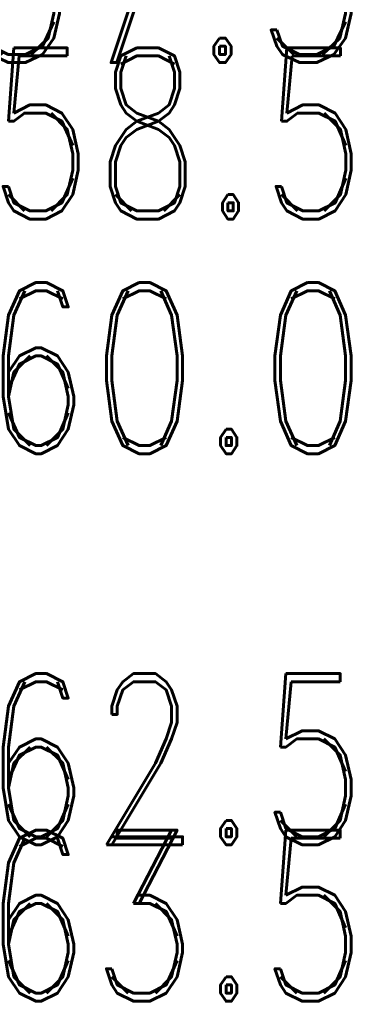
# Model space of a CAD drawing. Extents: x -2 to 113, y -136 to 16.
# Tile 86 of 256: x 56.82 to 58.99, y -89.01 to -82.72. Entities that reach past the tile are written whole.
import ezdxf
from ezdxf.enums import TextEntityAlignment as Align

# ---------------------------------------------------------------- set-up
doc = ezdxf.new("R2010")
doc.units = 0
doc.header["$MEASUREMENT"] = 0
doc.linetypes.add('SOLID', pattern=[0])
for name, color, linetype in [('10', 7, 'SOLID'), ('12', 7, 'SOLID'), ('14', 7, 'SOLID'), ('16', 7, 'SOLID'), ('18', 7, 'SOLID'), ('2', 7, 'SOLID'), ('20', 7, 'SOLID'), ('22', 7, 'SOLID'), ('24', 7, 'SOLID'), ('26', 7, 'SOLID'), ('27', 7, 'SOLID'), ('29', 7, 'SOLID'), ('30', 7, 'SOLID'), ('39', 7, 'SOLID'), ('4', 7, 'SOLID'), ('41', 7, 'SOLID'), ('43', 7, 'SOLID'), ('50', 7, 'SOLID'), ('52', 7, 'SOLID'), ('54', 7, 'SOLID'), ('57', 7, 'SOLID'), ('59', 7, 'SOLID'), ('6', 7, 'SOLID'), ('61', 7, 'SOLID'), ('63', 7, 'SOLID'), ('65', 7, 'SOLID'), ('67', 7, 'SOLID'), ('8', 7, 'SOLID')]:
    doc.layers.add(name, color=color, linetype=linetype)
doc.styles.add('ROMAND', font='romand', dxfattribs={"height": 1})

msp = doc.modelspace()

# ---------------------------------------------------------------- texts
at = {"layer": '10', "color": 7, "style": 'ROMAND', "width": 0.78}
msp.add_text('60.0', height=1.09412, dxfattribs=at).set_placement((59.0472, -85.4915), align=Align.RIGHT)
at = {"layer": '12', "color": 7, "style": 'ROMAND', "width": 0.78}
for s, p in [('58.5', (59.0472, -83.9915)), ('63.5', (59.0472, -88.9915))]:
    msp.add_text(s, height=1.09412, dxfattribs=at).set_placement(p, align=Align.RIGHT)
at = {"layer": '14', "color": 7, "style": 'ROMAND', "width": 0.78}
for s, p in [('58.5', (59.0472, -83.9915)), ('63.5', (59.0472, -88.9915))]:
    msp.add_text(s, height=1.09412, dxfattribs=at).set_placement(p, align=Align.RIGHT)
at = {"layer": '16', "color": 7, "style": 'ROMAND', "width": 0.78}
for s, p in [('57.5', (59.0472, -82.9915)), ('63.5', (59.0472, -88.9915))]:
    msp.add_text(s, height=1.09412, dxfattribs=at).set_placement(p, align=Align.RIGHT)
at = {"layer": '18', "color": 7, "style": 'ROMAND', "width": 0.78}
msp.add_text('60.0', height=1.09412, dxfattribs=at).set_placement((59.0472, -85.4915), align=Align.RIGHT)
at = {"layer": '2', "color": 7, "style": 'ROMAND', "width": 0.78}
for s, p in [('58.5', (59.0472, -83.9915)), ('63.5', (59.0472, -88.9915))]:
    msp.add_text(s, height=1.09412, dxfattribs=at).set_placement(p, align=Align.RIGHT)
at = {"layer": '20', "color": 7, "style": 'ROMAND', "width": 0.78}
for s, p in [('58.5', (59.0472, -83.9915)), ('63.5', (59.0472, -88.9915))]:
    msp.add_text(s, height=1.09412, dxfattribs=at).set_placement(p, align=Align.RIGHT)
at = {"layer": '22', "color": 7, "style": 'ROMAND', "width": 0.78}
msp.add_text('60.0', height=1.09412, dxfattribs=at).set_placement((59.0472, -85.4915), align=Align.RIGHT)
at = {"layer": '24', "color": 7, "style": 'ROMAND', "width": 0.78}
msp.add_text('60.0', height=1.09412, dxfattribs=at).set_placement((59.0472, -85.4915), align=Align.RIGHT)
at = {"layer": '26', "color": 7, "style": 'ROMAND', "width": 0.78}
for s, p in [('58.5', (59.0472, -83.9915)), ('63.5', (59.0472, -88.9915))]:
    msp.add_text(s, height=1.09412, dxfattribs=at).set_placement(p, align=Align.RIGHT)
at = {"layer": '27', "color": 7, "style": 'ROMAND', "width": 0.78}
for s, p in [('57.5', (59.0472, -82.9915)), ('62.5', (59.0472, -87.9915))]:
    msp.add_text(s, height=1.09412, dxfattribs=at).set_placement(p, align=Align.RIGHT)
at = {"layer": '29', "color": 7, "style": 'ROMAND', "width": 0.78}
for s, p in [('58.5', (59.0472, -83.9915)), ('63.5', (59.0472, -88.9915))]:
    msp.add_text(s, height=1.09412, dxfattribs=at).set_placement(p, align=Align.RIGHT)
at = {"layer": '30', "color": 7, "style": 'ROMAND', "width": 0.78}
msp.add_text('60.0', height=1.09412, dxfattribs=at).set_placement((59.0472, -85.4915), align=Align.RIGHT)
at = {"layer": '39', "color": 7, "style": 'ROMAND', "width": 0.78}
msp.add_text('60.0', height=1.09412, dxfattribs=at).set_placement((59.0472, -85.4915), align=Align.RIGHT)
at = {"layer": '4', "color": 7, "style": 'ROMAND', "width": 0.78}
for s, p in [('58.5', (59.0472, -83.9915)), ('63.5', (59.0472, -88.9915))]:
    msp.add_text(s, height=1.09412, dxfattribs=at).set_placement(p, align=Align.RIGHT)
at = {"layer": '41', "color": 7, "style": 'ROMAND', "width": 0.78}
msp.add_text('60.0', height=1.09412, dxfattribs=at).set_placement((59.0472, -85.4915), align=Align.RIGHT)
at = {"layer": '43', "color": 7, "style": 'ROMAND', "width": 0.78}
msp.add_text('60.0', height=1.09412, dxfattribs=at).set_placement((59.0472, -85.4915), align=Align.RIGHT)
at = {"layer": '50', "color": 7, "style": 'ROMAND', "width": 0.78}
for s, p in [('58.5', (59.0472, -83.9915)), ('63.5', (59.0472, -88.9915))]:
    msp.add_text(s, height=1.09412, dxfattribs=at).set_placement(p, align=Align.RIGHT)
at = {"layer": '52', "color": 7, "style": 'ROMAND', "width": 0.78}
msp.add_text('60.0', height=1.09412, dxfattribs=at).set_placement((59.0472, -85.4915), align=Align.RIGHT)
at = {"layer": '54', "color": 7, "style": 'ROMAND', "width": 0.78}
for s, p in [('58.5', (59.0472, -83.9915)), ('63.5', (59.0472, -88.9915))]:
    msp.add_text(s, height=1.09412, dxfattribs=at).set_placement(p, align=Align.RIGHT)
at = {"layer": '57', "color": 7, "style": 'ROMAND', "width": 0.78}
msp.add_text('60.0', height=1.09412, dxfattribs=at).set_placement((59.0472, -85.4915), align=Align.RIGHT)
at = {"layer": '59', "color": 7, "style": 'ROMAND', "width": 0.78}
msp.add_text('60.0', height=1.09412, dxfattribs=at).set_placement((59.0472, -85.4915), align=Align.RIGHT)
at = {"layer": '6', "color": 7, "style": 'ROMAND', "width": 0.78}
msp.add_text('60.0', height=1.09412, dxfattribs=at).set_placement((59.0472, -85.4915), align=Align.RIGHT)
at = {"layer": '61', "color": 7, "style": 'ROMAND', "width": 0.78}
msp.add_text('60.0', height=1.09412, dxfattribs=at).set_placement((59.0472, -85.4915), align=Align.RIGHT)
at = {"layer": '63', "color": 7, "style": 'ROMAND', "width": 0.78}
msp.add_text('60.0', height=1.09412, dxfattribs=at).set_placement((59.0472, -85.4915), align=Align.RIGHT)
at = {"layer": '65', "color": 7, "style": 'ROMAND', "width": 0.78}
for s, p in [('58.5', (59.0472, -83.9915)), ('63.5', (59.0472, -88.9915))]:
    msp.add_text(s, height=1.09412, dxfattribs=at).set_placement(p, align=Align.RIGHT)
at = {"layer": '67', "color": 7, "style": 'ROMAND', "width": 0.78}
for s, p in [('58.5', (59.0472, -83.9915)), ('63.5', (59.0472, -88.9915))]:
    msp.add_text(s, height=1.09412, dxfattribs=at).set_placement(p, align=Align.RIGHT)
at = {"layer": '8', "color": 7, "style": 'ROMAND', "width": 0.78}
for s, p in [('58.5', (59.0472, -83.9915)), ('63.5', (59.0472, -88.9915))]:
    msp.add_text(s, height=1.09412, dxfattribs=at).set_placement(p, align=Align.RIGHT)

doc.saveas('drawing.dxf')
